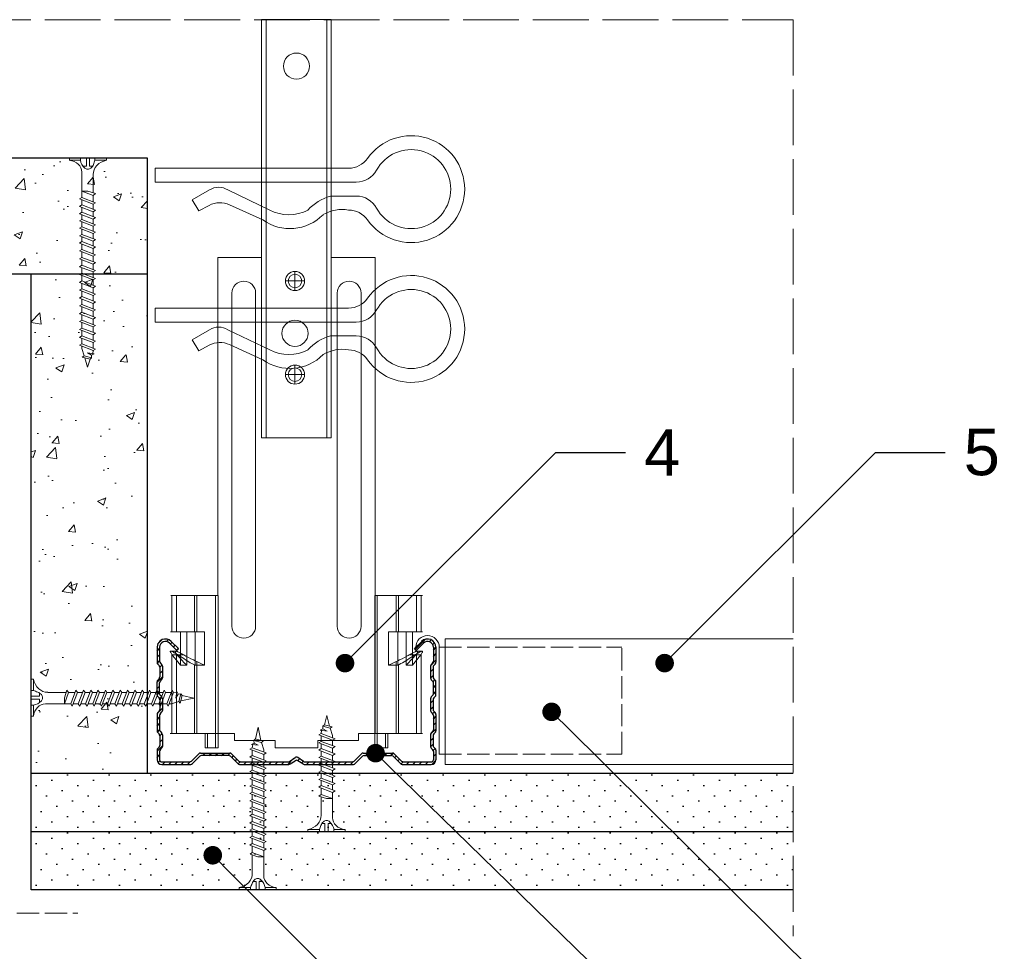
# Model space of a CAD drawing. Header units: millimetres. Extents: x 2122 to 2735, y 918 to 1242.
# Tile 4 of 4: x 2523 to 2735, y 1041 to 1242. Entities that reach past the tile are written whole.
import ezdxf
from ezdxf import colors
from ezdxf.entities.mleader import LeaderData, LeaderLine
from ezdxf.math import Vec2, Vec3

# ---------------------------------------------------------------- set-up
doc = ezdxf.new("R2010")
doc.units = ezdxf.units.MM
doc.linetypes.add('ACAD_ISO02W100', pattern=[15, 12, -3])
for name, color, linetype, lineweight in [('_RIGIPS AKCESORIA', 7, 'Continuous', 18), ('_RIGIPS G-K', 7, 'Continuous', 25), ('_RIGIPS PROFIL', 7, 'Continuous', 18), ('PRZERYWANA', 7, 'ACAD_ISO02W100', 9)]:
    doc.layers.add(name, color=color, linetype=linetype, lineweight=lineweight)
doc.styles.get("Standard").update_dxf_attribs({"font": 'arial.ttf'})
pattern_1 = [(50, (0, 0), (18.21847, -1.59391), [1.905, -20.955]), (355, (0, 0), (-3.52428, 19.10566), [1.524, -16.764]), (100.451, (1.518, -0.133), (14.69425, 17.51167), [1.619, -17.809]), (46.1842, (0, 5.08), (27.1079, -4.20423), [2.8575, -31.4325]), (96.6356, (2.26, 4.73), (23.74042, 24.74256), [2.4285, -26.7135]), (351.184, (0, 5.08), (23.74046, 24.7425), [2.286, -25.146]), (21, (2.54, 3.81), (15.16149, -10.22655), [1.905, -20.955]), (326, (2.54, 3.81), (6.1802, 18.4188), [1.524, -16.764]), (71.4514, (3.803, 2.958), (21.34165, 8.19229), [1.619, -17.809]), (37.5, (0, 0), (0.30886, 8.455504), [0, -16.5608, 0, -17.018, 0, -16.8275]), (7.5, (0, 0), (6.681966, 10.018057), [0, -9.7028, 0, -16.1798, 0, -6.4135]), (327.5, (-5.664, 0), (13.55906, -0.572874), [0, -6.35, 0, -19.812, 0, -26.289]), (317.5, (-8.204, 0), (14.81292, 2.54265), [0, -8.255, 0, -13.1572, 0, -18.669])]

# ---------------------------------------------------------------- blocks, each defined once
blk = doc.blocks.new('CD 60 ULTRASTIL')
h = blk.add_hatch()
h.set_pattern_fill('ANSI31', color=256, scale=0.3, style=0)
h.paths.add_polyline_path([(542.88, 684.5, -0.302776), (543.49, 684.5), (544.54, 683.79, 0.148069), (544.85, 683.7), (555.42, 683.7, 0.198912), (555.81, 683.86), (557.38, 685.44, -0.198912), (557.77, 685.6), (563.59, 685.6, -0.198912), (563.98, 685.44), (565.55, 683.86, 0.198912), (565.94, 683.7), (572.18, 683.7, 0.414214), (573.18, 684.7), (573.18, 686.74, 0.198912), (573.02, 687.12), (572.74, 687.4, -0.198912), (572.58, 687.79), (572.58, 689.87, -0.198912), (572.74, 690.26), (573.02, 690.54, 0.198912), (573.18, 690.93), (573.18, 694.47, 0.198912), (573.02, 694.86), (572.74, 695.14, -0.198912), (572.58, 695.53), (572.58, 697.61, -0.198912), (572.74, 698), (573.02, 698.28, 0.198912), (573.18, 698.67), (573.18, 701.47, 0.198912), (573.02, 701.86), (572.74, 702.14, -0.198912), (572.58, 702.53), (572.58, 704.61, -0.198912), (572.74, 705), (573.02, 705.28, 0.198912), (573.18, 705.67), (573.18, 708.9, 0.666128), (570.12, 710.18), (568.55, 708.63), (568.93, 708.24), (570.5, 709.79, -0.666128), (572.63, 708.9), (572.63, 705.9, -0.198912), (572.47, 705.51), (572.19, 705.23, 0.198912), (572.03, 704.84), (572.03, 702.3, 0.198912), (572.19, 701.91), (572.47, 701.63, -0.198912), (572.63, 701.25), (572.63, 698.9, -0.198912), (572.47, 698.51), (572.19, 698.23, 0.198912), (572.03, 697.84), (572.03, 695.3, 0.198912), (572.19, 694.91), (572.47, 694.63, -0.198912), (572.63, 694.25), (572.63, 691.16, -0.198912), (572.47, 690.77), (572.19, 690.49, 0.198912), (572.03, 690.1), (572.03, 687.56, 0.198912), (572.19, 687.17), (572.47, 686.9, -0.198912), (572.63, 686.51), (572.63, 684.7, -0.414214), (572.18, 684.25), (566.17, 684.25, -0.198912), (565.78, 684.41), (564.2, 685.99, 0.198912), (563.82, 686.15), (557.55, 686.15, 0.198912), (557.16, 685.99), (555.58, 684.41, -0.198912), (555.19, 684.25), (545.01, 684.25, -0.148069), (544.71, 684.34), (543.49, 685.16, 0.302776), (542.88, 685.16), (541.65, 684.34, -0.148069), (541.35, 684.25), (531.17, 684.25, -0.198912), (530.78, 684.41), (529.2, 685.99, 0.198912), (528.82, 686.15), (522.55, 686.15, 0.198912), (522.16, 685.99), (520.58, 684.41, -0.198912), (520.19, 684.25), (514.18, 684.25, -0.414214), (513.73, 684.7), (513.73, 686.51, -0.198912), (513.89, 686.9), (514.17, 687.17, 0.198912), (514.33, 687.56), (514.33, 690.1, 0.198912), (514.17, 690.49), (513.89, 690.77, -0.198912), (513.73, 691.16), (513.73, 694.25, -0.198912), (513.89, 694.63), (514.17, 694.91, 0.198912), (514.33, 695.3), (514.33, 697.84, 0.198912), (514.17, 698.23), (513.89, 698.51, -0.198912), (513.73, 698.9), (513.73, 701.25, -0.198912), (513.89, 701.63), (514.17, 701.91, 0.198912), (514.33, 702.3), (514.33, 704.84, 0.198912), (514.17, 705.23), (513.89, 705.51, -0.198912), (513.73, 705.9), (513.73, 708.9, -0.666128), (515.86, 709.79), (517.43, 708.24), (517.81, 708.63), (516.25, 710.18, 0.666128), (513.18, 708.9), (513.18, 705.67, 0.198912), (513.34, 705.28), (513.62, 705, -0.198912), (513.78, 704.61), (513.78, 702.53, -0.198912), (513.62, 702.14), (513.34, 701.86, 0.198912), (513.18, 701.47), (513.18, 698.67, 0.198912), (513.34, 698.28), (513.62, 698, -0.198912), (513.78, 697.61), (513.78, 695.53, -0.198912), (513.62, 695.14), (513.34, 694.86, 0.198912), (513.18, 694.47), (513.18, 690.93, 0.198912), (513.34, 690.54), (513.62, 690.26, -0.198912), (513.78, 689.87), (513.78, 687.79, -0.198912), (513.62, 687.4), (513.34, 687.12, 0.198912), (513.18, 686.74), (513.18, 684.7, 0.414214), (514.18, 683.7), (520.42, 683.7, 0.198912), (520.81, 683.86), (522.38, 685.44, -0.198912), (522.77, 685.6), (528.59, 685.6, -0.198912), (528.98, 685.44), (530.55, 683.86, 0.198912), (530.94, 683.7), (541.51, 683.7, 0.148069), (541.82, 683.79)])
for p, q in [((515.86, 709.79), (517.43, 708.24)), ((516.25, 710.18), (517.81, 708.63)), ((570.12, 710.18), (568.55, 708.63)), ((570.5, 709.79), (568.93, 708.24)), ((513.18, 708.9), (513.18, 705.67)), ((513.73, 708.9), (513.73, 705.9)), ((517.43, 708.24), (517.81, 708.63)), ((568.93, 708.24), (568.55, 708.63)), ((572.63, 708.9), (572.63, 705.9)), ((573.18, 708.9), (573.18, 705.67)), ((513.89, 705.51), (514.17, 705.23)), ((572.47, 705.51), (572.19, 705.23)), ((513.34, 705.28), (513.62, 705)), ((513.78, 704.61), (513.78, 702.53)), ((514.33, 704.84), (514.33, 702.3)), ((572.03, 704.84), (572.03, 702.3)), ((572.58, 704.61), (572.58, 702.53)), ((573.02, 705.28), (572.74, 705)), ((513.18, 698.67), (513.18, 701.47)), ((513.34, 701.86), (513.62, 702.14)), ((513.73, 698.9), (513.73, 701.25)), ((513.89, 701.63), (514.17, 701.91)), ((572.47, 701.63), (572.19, 701.91)), ((572.63, 698.9), (572.63, 701.25)), ((573.02, 701.86), (572.74, 702.14)), ((573.18, 698.67), (573.18, 701.47)), ((513.34, 698.28), (513.62, 698)), ((513.78, 697.61), (513.78, 695.53)), ((513.89, 698.51), (514.17, 698.23)), ((514.33, 697.84), (514.33, 695.3)), ((572.03, 697.84), (572.03, 695.3)), ((572.47, 698.51), (572.19, 698.23)), ((572.58, 697.61), (572.58, 695.53)), ((573.02, 698.28), (572.74, 698)), ((513.34, 694.86), (513.62, 695.14)), ((513.89, 694.63), (514.17, 694.91)), ((572.47, 694.63), (572.19, 694.91)), ((573.02, 694.86), (572.74, 695.14)), ((513.18, 694.47), (513.18, 690.93)), ((513.73, 694.25), (513.73, 691.16)), ((572.63, 694.25), (572.63, 691.16)), ((573.18, 694.47), (573.18, 690.93)), ((513.89, 690.77), (514.17, 690.49)), ((572.47, 690.77), (572.19, 690.49)), ((513.34, 690.54), (513.62, 690.26)), ((513.78, 689.87), (513.78, 687.79)), ((514.33, 690.1), (514.33, 687.56)), ((572.03, 690.1), (572.03, 687.56)), ((572.58, 689.87), (572.58, 687.79)), ((573.02, 690.54), (572.74, 690.26)), ((513.18, 686.74), (513.18, 684.7)), ((513.34, 687.12), (513.62, 687.4)), ((513.73, 686.51), (513.73, 684.7)), ((513.89, 686.9), (514.17, 687.17)), ((572.47, 686.9), (572.19, 687.17)), ((572.63, 686.51), (572.63, 684.7)), ((573.02, 687.12), (572.74, 687.4)), ((573.18, 686.74), (573.18, 684.7)), ((520.58, 684.41), (522.16, 685.99)), ((520.81, 683.86), (522.38, 685.44)), ((522.55, 686.15), (528.82, 686.15)), ((528.59, 685.6), (522.77, 685.6)), ((530.55, 683.86), (528.98, 685.44)), ((530.78, 684.41), (529.2, 685.99)), ((541.65, 684.34), (542.88, 685.16)), ((541.82, 683.79), (542.88, 684.5)), ((544.71, 684.34), (543.49, 685.16)), ((544.54, 683.79), (543.49, 684.5)), ((555.58, 684.41), (557.16, 685.99)), ((555.81, 683.86), (557.38, 685.44)), ((557.55, 686.15), (563.82, 686.15)), ((557.77, 685.6), (563.59, 685.6)), ((565.55, 683.86), (563.98, 685.44)), ((565.78, 684.41), (564.2, 685.99)), ((514.18, 684.25), (520.19, 684.25)), ((514.18, 683.7), (520.42, 683.7)), ((530.94, 683.7), (541.51, 683.7)), ((531.17, 684.25), (541.35, 684.25)), ((544.85, 683.7), (555.42, 683.7)), ((545.01, 684.25), (555.19, 684.25)), ((565.94, 683.7), (572.18, 683.7)), ((566.17, 684.25), (572.18, 684.25))]:
    blk.add_line(p, q)
for centre, radius, start, end in [((514.98, 708.9), 1.8, 45.3251, 180), ((514.98, 708.9), 1.25, 45.3251, 180), ((571.38, 708.9), 1.8, 360, 134.6749), ((571.38, 708.9), 1.25, 360, 134.6749), ((513.73, 705.67), 0.55, 180, 225), ((514.28, 705.9), 0.55, 180, 225), ((572.08, 705.9), 0.55, 315, 0), ((572.63, 705.67), 0.55, 315, 0), ((513.23, 704.61), 0.55, 0, 45), ((513.78, 704.84), 0.55, 0, 45), ((572.58, 704.84), 0.55, 135, 180), ((573.13, 704.61), 0.55, 135, 180), ((513.73, 701.47), 0.55, 135, 180), ((513.23, 702.53), 0.55, 315, 0), ((514.28, 701.25), 0.55, 135, 180), ((513.78, 702.3), 0.55, 315, 0), ((572.58, 702.3), 0.55, 180, 225), ((572.08, 701.25), 0.55, 0, 45), ((573.13, 702.53), 0.55, 180, 225), ((572.63, 701.47), 0.55, 0, 45), ((513.73, 698.67), 0.55, 180, 225), ((513.23, 697.61), 0.55, 360, 45), ((514.28, 698.9), 0.55, 180, 225), ((513.78, 697.84), 0.55, 0, 45), ((572.58, 697.84), 0.55, 135, 180), ((572.08, 698.9), 0.55, 315, 0), ((573.13, 697.61), 0.55, 135, 180), ((572.63, 698.67), 0.55, 315, 0), ((513.73, 694.47), 0.55, 135, 180), ((513.23, 695.53), 0.55, 315, 0), ((513.78, 695.3), 0.55, 315, 0), ((572.58, 695.3), 0.55, 180, 225), ((573.13, 695.53), 0.55, 180, 225), ((572.63, 694.47), 0.55, 0, 45), ((514.28, 694.25), 0.55, 135, 180), ((572.08, 694.25), 0.55, 0, 45), ((513.73, 690.93), 0.55, 180, 225), ((514.28, 691.16), 0.55, 180, 225), ((572.08, 691.16), 0.55, 315, 0), ((572.63, 690.93), 0.55, 315, 0), ((513.23, 689.87), 0.55, 0, 45), ((513.78, 690.1), 0.55, 360, 45), ((572.58, 690.1), 0.55, 135, 180), ((573.13, 689.87), 0.55, 135, 180), ((513.73, 686.74), 0.55, 135, 180), ((513.23, 687.79), 0.55, 315, 0), ((514.28, 686.51), 0.55, 135, 180), ((513.78, 687.56), 0.55, 315, 360), ((572.58, 687.56), 0.55, 180, 225), ((572.08, 686.51), 0.55, 360, 45), ((573.13, 687.79), 0.55, 180, 225), ((572.63, 686.74), 0.55, 360, 45), ((514.18, 684.7), 1, 180, 270), ((514.18, 684.7), 0.45, 180, 270), ((520.19, 684.8), 0.55, 270, 315), ((522.55, 685.6), 0.55, 90, 135), ((522.77, 685.05), 0.55, 90, 135), ((528.59, 685.05), 0.55, 45, 90), ((528.82, 685.6), 0.55, 45, 90), ((531.17, 684.8), 0.55, 225, 270), ((541.35, 684.8), 0.55, 270, 303.6901), ((543.18, 684.7), 0.55, 56.3099, 123.6901), ((543.18, 684.04), 0.55, 56.3099, 123.6901), ((545.01, 684.8), 0.55, 236.3099, 270), ((555.19, 684.8), 0.55, 270, 315), ((557.55, 685.6), 0.55, 90, 135), ((557.77, 685.05), 0.55, 90, 135), ((563.59, 685.05), 0.55, 45, 90), ((563.82, 685.6), 0.55, 45, 90), ((566.17, 684.8), 0.55, 225, 270), ((572.18, 684.7), 1, 270, 0), ((572.18, 684.7), 1, 270, 360), ((572.18, 684.7), 0.45, 270, 360), ((520.42, 684.25), 0.55, 270, 315), ((530.94, 684.25), 0.55, 225, 270), ((541.51, 684.25), 0.55, 270, 303.6901), ((544.85, 684.25), 0.55, 236.3099, 270), ((555.42, 684.25), 0.55, 270, 315), ((565.94, 684.25), 0.55, 225, 270)]:
    blk.add_arc(centre, radius, start, end)
blk = doc.blocks.new('wieszak noniuszowy widok')
for p, q in [((367.75, 93.63), (382.75, 93.63)), ((367.75, 3.63), (367.75, 93.63)), ((368.75, 3.63), (368.75, 93.63)), ((381.75, 3.63), (381.75, 93.63)), ((382.75, 3.63), (382.75, 93.63)), ((367.75, 42.47), (358.34, 42.47)), ((358.34, -30.29), (358.34, 42.47)), ((392.15, 42.47), (382.75, 42.47)), ((392.15, 42.47), (392.15, -30.29)), ((392.15, 42.47), (392.15, -30.29)), ((374.93, 39.42), (374.93, 35.32)), ((372.87, 37.38), (376.99, 37.38)), ((361.34, -36.95), (361.34, 34.79)), ((361.34, 34.79), (361.34, -36.95)), ((366.47, 34.79), (366.47, -36.95)), ((366.47, -36.95), (366.47, 34.79)), ((384.02, -36.95), (384.02, 34.79)), ((384.02, 34.79), (384.02, -36.95)), ((389.14, 34.79), (389.14, -36.95)), ((389.14, 34.79), (389.14, -36.95)), ((374.93, 19.27), (374.93, 15.17)), ((372.87, 17.23), (376.99, 17.23)), ((367.75, 3.63), (382.75, 3.63)), ((348.22, -30.29), (358.37, -30.29)), ((348.44, -30.29), (348.44, -38.17)), ((349.43, -30.29), (349.43, -38.17)), ((353.28, -30.29), (353.28, -38.17)), ((353.8, -30.29), (353.8, -38.17)), ((357.85, -30.29), (357.85, -63.08)), ((358.37, -30.29), (358.37, -63.08)), ((392.13, -30.29), (392.13, -63.08)), ((392.15, -30.29), (392.15, -60.01)), ((392.15, -30.29), (392.15, -60.01)), ((402.37, -30.29), (392.16, -30.29)), ((392.64, -30.29), (392.64, -63.08)), ((396.7, -30.29), (396.7, -38.17)), ((397.21, -30.29), (397.21, -38.17)), ((401.07, -30.29), (401.07, -38.17)), ((402.06, -30.29), (402.06, -38.17)), ((348.13, -38.17), (355.47, -38.17)), ((350.32, -38.17), (350.32, -45.34)), ((351.68, -45.34), (351.68, -38.17)), ((353.44, -45.34), (353.44, -38.17)), ((355.47, -38.17), (355.47, -45.34)), ((395.03, -45.34), (395.03, -38.17)), ((395.03, -38.17), (402.39, -38.17)), ((397.05, -38.17), (397.05, -45.34)), ((398.82, -38.17), (398.82, -45.34)), ((400.18, -45.34), (400.18, -38.17)), ((348.11, -42.32), (348.14, -42.29)), ((348.11, -42.37), (348.11, -42.32)), ((348.12, -42.43), (348.11, -42.37)), ((348.14, -42.29), (348.17, -42.28)), ((348.17, -42.28), (348.23, -42.28)), ((349.22, -42.28), (348.19, -42.28)), ((348.23, -42.28), (348.31, -42.3)), ((348.31, -42.3), (348.41, -42.34)), ((348.41, -42.34), (348.53, -42.39)), ((349.15, -42.29), (349.13, -42.32)), ((349.13, -42.32), (349.13, -42.36)), ((349.13, -42.36), (349.14, -42.41)), ((349.18, -42.28), (349.15, -42.29)), ((349.22, -42.28), (349.18, -42.28)), ((349.28, -42.28), (349.22, -42.28)), ((349.34, -42.29), (349.28, -42.28)), ((349.43, -42.32), (349.34, -42.29)), ((349.52, -42.35), (349.43, -42.32)), ((349.62, -42.4), (349.52, -42.35)), ((400.98, -42.35), (400.88, -42.4)), ((401.07, -42.32), (400.98, -42.35)), ((401.15, -42.29), (401.07, -42.32)), ((401.22, -42.28), (401.15, -42.29)), ((401.27, -42.28), (401.22, -42.28)), ((401.32, -42.28), (401.27, -42.28)), ((401.27, -42.28), (402.31, -42.28)), ((401.35, -42.29), (401.32, -42.28)), ((401.36, -42.32), (401.35, -42.29)), ((401.37, -42.36), (401.36, -42.32)), ((401.36, -42.41), (401.37, -42.36)), ((401.97, -42.39), (402.09, -42.34)), ((402.09, -42.34), (402.18, -42.3)), ((402.18, -42.3), (402.26, -42.28)), ((402.26, -42.28), (402.33, -42.28)), ((402.33, -42.28), (402.36, -42.29)), ((402.36, -42.29), (402.39, -42.32)), ((402.39, -42.37), (402.38, -42.43)), ((402.39, -42.32), (402.39, -42.37)), ((348.15, -42.51), (348.12, -42.43)), ((348.19, -42.61), (348.15, -42.51)), ((348.26, -42.72), (348.19, -42.61)), ((348.34, -42.84), (348.26, -42.72)), ((348.45, -43), (348.34, -42.84)), ((348.44, -42.99), (348.44, -60.01)), ((348.58, -43.18), (348.45, -43)), ((349.57, -43.07), (348.5, -43.07)), ((348.53, -42.39), (348.66, -42.46)), ((348.72, -43.37), (348.58, -43.18)), ((348.66, -42.46), (348.81, -42.54)), ((348.89, -43.59), (348.72, -43.37)), ((348.81, -42.54), (348.96, -42.63)), ((349.08, -43.83), (348.89, -43.59)), ((348.96, -42.63), (349.14, -42.73)), ((349.28, -44.08), (349.08, -43.83)), ((349.14, -42.41), (349.16, -42.47)), ((349.14, -42.73), (349.38, -42.88)), ((349.16, -42.47), (349.19, -42.54)), ((349.19, -42.54), (349.24, -42.62)), ((349.24, -42.62), (349.3, -42.71)), ((349.49, -44.34), (349.28, -44.08)), ((349.3, -42.71), (349.44, -42.91)), ((349.38, -42.88), (349.66, -43.05)), ((349.43, -42.9), (349.43, -60.01)), ((349.44, -42.91), (349.55, -43.05)), ((349.72, -44.62), (349.49, -44.34)), ((349.55, -43.05), (349.68, -43.2)), ((349.74, -42.46), (349.62, -42.4)), ((349.66, -43.05), (349.96, -43.25)), ((350.92, -43.07), (349.68, -43.07)), ((349.68, -43.2), (349.82, -43.37)), ((349.88, -42.52), (349.74, -42.46)), ((349.82, -43.37), (349.98, -43.56)), ((350.03, -42.6), (349.88, -42.52)), ((349.96, -43.25), (350.28, -43.46)), ((349.98, -43.56), (350.15, -43.76)), ((350.2, -42.69), (350.03, -42.6)), ((350.15, -43.76), (350.34, -43.96)), ((350.38, -42.79), (350.2, -42.69)), ((350.28, -43.46), (350.63, -43.68)), ((350.34, -43.96), (350.54, -44.17)), ((350.58, -42.89), (350.38, -42.79)), ((350.54, -44.17), (350.75, -44.4)), ((350.78, -43), (350.58, -42.89)), ((350.63, -43.68), (350.99, -43.91)), ((350.75, -44.4), (350.97, -44.63)), ((351, -43.12), (350.78, -43)), ((350.99, -43.91), (351.36, -44.14)), ((351.23, -43.25), (351, -43.12)), ((351.48, -43.37), (351.23, -43.25)), ((351.36, -44.14), (351.74, -44.37)), ((351.99, -43.64), (351.48, -43.37)), ((351.74, -44.37), (352.07, -44.57)), ((352.52, -43.92), (351.99, -43.64)), ((353.08, -44.19), (352.52, -43.92)), ((353.43, -44.35), (353.08, -44.19)), ((353.8, -44.52), (353.43, -44.35)), ((397.07, -44.35), (396.7, -44.52)), ((397.42, -44.19), (397.07, -44.35)), ((397.98, -43.92), (397.42, -44.19)), ((398.51, -43.64), (397.98, -43.92)), ((398.43, -44.57), (398.76, -44.37)), ((399.02, -43.37), (398.51, -43.64)), ((398.76, -44.37), (399.13, -44.14)), ((399.26, -43.25), (399.02, -43.37)), ((399.13, -44.14), (399.51, -43.91)), ((399.49, -43.12), (399.26, -43.25)), ((399.71, -43), (399.49, -43.12)), ((399.51, -43.91), (399.87, -43.68)), ((399.53, -44.63), (399.74, -44.4)), ((399.58, -43.07), (400.82, -43.07)), ((399.92, -42.89), (399.71, -43)), ((399.74, -44.4), (399.96, -44.17)), ((399.87, -43.68), (400.21, -43.46)), ((400.12, -42.79), (399.92, -42.89)), ((399.96, -44.17), (400.16, -43.96)), ((400.3, -42.69), (400.12, -42.79)), ((400.16, -43.96), (400.35, -43.76)), ((400.21, -43.46), (400.54, -43.25)), ((400.46, -42.6), (400.3, -42.69)), ((400.35, -43.76), (400.52, -43.56)), ((400.62, -42.52), (400.46, -42.6)), ((400.52, -43.56), (400.68, -43.37)), ((400.54, -43.25), (400.84, -43.05)), ((400.76, -42.46), (400.62, -42.52)), ((400.68, -43.37), (400.82, -43.2)), ((400.88, -42.4), (400.76, -42.46)), ((401.01, -44.34), (400.78, -44.62)), ((400.82, -43.2), (400.95, -43.05)), ((400.84, -43.05), (401.12, -42.88)), ((400.93, -43.07), (402, -43.07)), ((400.95, -43.05), (401.06, -42.91)), ((401.22, -44.08), (401.01, -44.34)), ((401.06, -42.91), (401.2, -42.71)), ((401.07, -42.9), (401.07, -60.01)), ((401.12, -42.88), (401.36, -42.73)), ((401.2, -42.71), (401.26, -42.62)), ((401.42, -43.83), (401.22, -44.08)), ((401.26, -42.62), (401.3, -42.54)), ((401.3, -42.54), (401.34, -42.47)), ((401.34, -42.47), (401.36, -42.41)), ((401.36, -42.73), (401.54, -42.63)), ((401.61, -43.59), (401.42, -43.83)), ((401.54, -42.63), (401.69, -42.54)), ((401.77, -43.37), (401.61, -43.59)), ((401.69, -42.54), (401.84, -42.46)), ((401.92, -43.18), (401.77, -43.37)), ((401.84, -42.46), (401.97, -42.39)), ((402.05, -43), (401.92, -43.18)), ((402.16, -42.84), (402.05, -43)), ((402.06, -42.99), (402.06, -60.01)), ((402.24, -42.72), (402.16, -42.84)), ((402.3, -42.61), (402.24, -42.72)), ((402.35, -42.51), (402.3, -42.61)), ((402.38, -42.43), (402.35, -42.51)), ((350.01, -44.98), (349.72, -44.62)), ((350.32, -45.34), (350.01, -44.98)), ((351.68, -45.34), (350.32, -45.34)), ((350.97, -44.63), (351.19, -44.86)), ((351.19, -44.86), (351.43, -45.11)), ((351.43, -45.11), (351.68, -45.34)), ((352.07, -44.57), (352.41, -44.78)), ((352.41, -44.78), (352.77, -44.98)), ((352.77, -44.98), (353.14, -45.18)), ((353.14, -45.18), (353.28, -45.26)), ((353.28, -45.26), (353.36, -45.3)), ((353.28, -45.26), (353.28, -60.01)), ((353.36, -45.3), (353.44, -45.34)), ((355.47, -45.34), (353.44, -45.34)), ((354.66, -44.92), (353.8, -44.52)), ((353.8, -44.52), (353.8, -60.01)), ((355.47, -45.34), (354.66, -44.92)), ((395.84, -44.92), (395.03, -45.34)), ((395.03, -45.34), (397.05, -45.34)), ((396.7, -44.52), (395.84, -44.92)), ((396.7, -44.52), (396.7, -60.01)), ((397.05, -45.34), (397.13, -45.3)), ((397.13, -45.3), (397.21, -45.26)), ((397.21, -45.26), (397.36, -45.18)), ((397.21, -45.26), (397.21, -60.01)), ((397.36, -45.18), (397.73, -44.98)), ((397.73, -44.98), (398.09, -44.78)), ((398.09, -44.78), (398.43, -44.57)), ((398.82, -45.34), (399.07, -45.11)), ((398.82, -45.34), (400.18, -45.34)), ((399.07, -45.11), (399.3, -44.86)), ((399.3, -44.86), (399.53, -44.63)), ((400.49, -44.98), (400.18, -45.34)), ((400.78, -44.62), (400.49, -44.98)), ((348.11, -60.01), (361.93, -60.01)), ((355.57, -63.08), (355.57, -60.01)), ((356.08, -60.01), (356.08, -63.08)), ((361.93, -60.01), (361.93, -61.55)), ((361.93, -60.01), (361.93, -61.55)), ((388.57, -60.01), (388.57, -61.55)), ((402.39, -60.01), (388.57, -60.01)), ((388.57, -60.01), (388.57, -61.55)), ((394.42, -63.08), (394.42, -60.01)), ((394.93, -60.01), (394.93, -63.08)), ((357.85, -63.08), (355.57, -63.08)), ((356.08, -63.08), (355.57, -63.08)), ((356.08, -63.08), (358.37, -63.08)), ((358.37, -63.08), (357.85, -63.08)), ((370.64, -61.55), (361.93, -61.55)), ((370.64, -61.55), (370.64, -63.08)), ((370.64, -61.55), (370.64, -63.08)), ((379.86, -63.08), (370.64, -63.08)), ((370.64, -63.08), (379.86, -63.08)), ((388.57, -61.55), (379.86, -61.55)), ((379.86, -61.55), (379.86, -63.08)), ((379.86, -61.55), (379.86, -63.08)), ((392.13, -63.08), (394.42, -63.08)), ((392.64, -63.08), (392.13, -63.08)), ((394.93, -63.08), (392.64, -63.08)), ((394.93, -63.08), (394.42, -63.08))]:
    blk.add_line(p, q)
for centre, radius in [((375.25, 83.63), 2.81), ((374.93, 37.38), 2.06), ((374.93, 37.38), 1.46), ((374.93, 26.11), 2.81), ((374.93, 17.23), 2.06), ((374.93, 17.23), 1.46)]:
    blk.add_circle(centre, radius)
for centre, start, end in [((363.91, 34.79), 0, 180), ((386.58, 34.79), 0, 180), ((363.91, -36.95), 180, 0), ((386.58, -36.95), 180, 0)]:
    blk.add_arc(centre, 2.56, start, end)
blk = doc.blocks.new('klamra')
at = {"layer": '_RIGIPS AKCESORIA'}
for p, q in [((6831.19, 2764.92), (6831.19, 2808.19)), ((6834.19, 2802.92), (6834.19, 2808.19)), ((6828.19, 2764.92), (6828.19, 2806.53)), ((6832.87, 2780.55), (6837.19, 2789.57)), ((6839.31, 2788.09), (6836.06, 2780.95)), ((6832.86, 2776.63), (6835, 2772.92)), ((6836.19, 2776.54), (6837.38, 2774.29)), ((6835, 2772.92), (6837.38, 2774.29)), ((6831.19, 2764.92), (6828.19, 2764.92))]:
    blk.add_line(p, q, dxfattribs=at)
for centre, radius, start, end in [((6832.69, 2820.02), 11.5, 305.1527, 234.8473), ((6832.69, 2820.02), 8.5, 298.7822, 241.2178), ((6826.19, 2808.19), 5, 0, 61.2178), ((6839.19, 2808.19), 5, 118.7822, 180), ((6823.19, 2806.53), 5, 0, 54.8473), ((6842.19, 2806.53), 5, 125.1527, 180), ((6845.23, 2805.18), 8.16, 170.4436, 210.2847), ((6843.93, 2805.32), 10.09, 195.2653, 228.1308), ((6831.19, 2793.92), 10, 324.3132, 45.573), ((6829.23, 2793.69), 8.97, 332.6387, 27.3613), ((6835.87, 2778.58), 3.59, 146.8414, 212.9715), ((6840.61, 2778.88), 5, 155.5109, 207.8622)]:
    blk.add_arc(centre, radius, start, end, dxfattribs=at)
blk = doc.blocks.new('TN 25')
at = {"layer": '_RIGIPS AKCESORIA'}
for p, q in [((0, -0.84), (0, 7.16)), ((0, 7.16), (0.46, 7.16)), ((0.46, 7.16), (0.46, 4.78)), ((0.46, 4.78), (0, 4.78)), ((3.02, 4.46), (8.47, 4.46)), ((7.12, 4.46), (7.12, 3.18)), ((8.03, 2.01), (7.12, 4.46)), ((8.47, 4.46), (8.79, 5)), ((9.61, 1.51), (8.47, 4.46)), ((8.79, 5), (9.93, 2.01)), ((9, 4.46), (10.1, 4.46)), ((10.1, 4.46), (10.41, 5)), ((11.23, 1.51), (10.1, 4.46)), ((10.41, 5), (11.56, 2.01)), ((10.62, 4.46), (11.67, 4.46)), ((11.67, 4.46), (11.99, 5)), ((12.81, 1.51), (11.67, 4.46)), ((11.99, 5), (13.14, 2.01)), ((12.2, 4.46), (13.21, 4.46)), ((13.21, 4.46), (13.52, 5)), ((14.34, 1.51), (13.21, 4.46)), ((13.52, 5), (14.67, 2.01)), ((13.73, 4.46), (14.8, 4.46)), ((14.8, 4.46), (15.12, 5)), ((15.94, 1.51), (14.8, 4.46)), ((15.12, 5), (16.26, 2.01)), ((15.33, 4.46), (16.42, 4.46)), ((16.42, 4.46), (16.73, 5)), ((17.55, 1.51), (16.42, 4.46)), ((16.73, 5), (17.88, 2.01)), ((16.94, 4.46), (17.99, 4.46)), ((17.99, 4.46), (18.31, 5)), ((19.13, 1.51), (17.99, 4.46)), ((18.31, 5), (19.45, 2.01)), ((18.52, 4.46), (19.68, 4.46)), ((19.68, 4.46), (20, 5)), ((20.82, 1.51), (19.68, 4.46)), ((20, 5), (21.14, 2.01)), ((20.21, 4.46), (20.7, 4.46)), ((20.7, 4.46), (22.28, 3.98)), ((22.28, 3.98), (22.56, 4.37)), ((22.56, 4.37), (23.03, 2.71)), ((0, 3.5), (1.77, 3.5)), ((0, 2.83), (1.77, 2.83)), ((1.77, 3.5), (1.77, 4.2)), ((1.77, 2.83), (1.77, 2.18)), ((7.12, 3.18), (7.65, 1.53)), ((21.14, 2.01), (21.81, 2.12)), ((21.85, 1.83), (21.67, 3.28)), ((21.67, 3.28), (22.14, 2.4)), ((22.14, 2.4), (21.85, 1.83)), ((22.7, 2.36), (22.14, 2.4)), ((22.7, 2.36), (22.28, 3.98)), ((23.03, 2.71), (22.7, 2.36)), ((22.71, 3.85), (25, 3.24)), ((25, 3.24), (23.03, 2.71)), ((0.46, 1.64), (0, 1.64)), ((0.46, -0.84), (0.46, 1.64)), ((7.49, 2.01), (3.55, 2.01)), ((7.65, 1.53), (8.03, 2.01)), ((9.41, 2.01), (8.03, 2.01)), ((9.93, 2.01), (9.61, 1.51)), ((11.04, 2.01), (9.93, 2.01)), ((11.56, 2.01), (11.23, 1.51)), ((12.61, 2.01), (11.56, 2.01)), ((13.14, 2.01), (12.81, 1.51)), ((14.15, 2.01), (13.14, 2.01)), ((14.67, 2.01), (14.34, 1.51)), ((15.74, 2.01), (14.67, 2.01)), ((16.26, 2.01), (15.94, 1.51)), ((17.36, 2.01), (16.26, 2.01)), ((17.88, 2.01), (17.55, 1.51)), ((18.93, 2.01), (17.88, 2.01)), ((19.45, 2.01), (19.13, 1.51)), ((19.45, 2.01), (20.62, 2.01)), ((21.14, 2.01), (20.82, 1.51)), ((0, -0.84), (0.46, -0.84))]:
    blk.add_line(p, q, dxfattribs=at)
for centre, major_axis, ratio, start_param, end_param in [((3.09, 7.67), (0.17, 3.2), 0.826134, 1.773653, 3.180586), ((-0.04, 0.9), (0, 3.93), 0.848176, -0.720942, -0.151112), ((0.59, 4.62), (0, 2.81), 0.848176, 3.475072, 3.862535), ((1.66, 3.18), (0, 0.895), 0.848176, -1.552777, -0.720942), ((1.66, 3.18), (0, 0.895), 0.848176, 3.862535, 4.730408), ((3.37, -1.57), (0.28, 3.57), 0.832181, 0.035984, 1.430787), ((-2.73, 15.91), (0, 14.76), 0.848176, 3.399396, 3.475072)]:
    blk.add_ellipse(centre, major_axis=major_axis, ratio=ratio, start_param=start_param, end_param=end_param, dxfattribs=at)
blk = doc.blocks.new('TN 35')
at = {"layer": '_RIGIPS AKCESORIA'}
for p, q in [((0, -0.84), (0, 7.16)), ((0, 7.16), (0.46, 7.16)), ((0.46, 7.16), (0.46, 4.78)), ((0.46, 4.78), (0, 4.78)), ((3.02, 4.46), (8.47, 4.46)), ((7.12, 4.46), (7.12, 3.18)), ((8.03, 2.01), (7.12, 4.46)), ((8.47, 4.46), (8.79, 5)), ((9.61, 1.51), (8.47, 4.46)), ((8.79, 5), (9.93, 2.01)), ((9, 4.46), (10.1, 4.46)), ((10.1, 4.46), (10.41, 5)), ((11.23, 1.51), (10.1, 4.46)), ((10.41, 5), (11.56, 2.01)), ((10.62, 4.46), (11.67, 4.46)), ((11.67, 4.46), (11.99, 5)), ((12.81, 1.51), (11.67, 4.46)), ((11.99, 5), (13.14, 2.01)), ((12.2, 4.46), (13.21, 4.46)), ((13.21, 4.46), (13.52, 5)), ((14.34, 1.51), (13.21, 4.46)), ((13.52, 5), (14.67, 2.01)), ((13.73, 4.46), (14.8, 4.46)), ((14.8, 4.46), (15.12, 5)), ((15.94, 1.51), (14.8, 4.46)), ((15.12, 5), (16.26, 2.01)), ((15.33, 4.46), (16.42, 4.46)), ((16.42, 4.46), (16.73, 5)), ((17.55, 1.51), (16.42, 4.46)), ((16.73, 5), (17.88, 2.01)), ((16.94, 4.46), (17.99, 4.46)), ((17.99, 4.46), (18.31, 5)), ((19.13, 1.51), (17.99, 4.46)), ((18.31, 5), (19.45, 2.01)), ((18.52, 4.46), (19.57, 4.46)), ((19.57, 4.46), (19.88, 5)), ((20.7, 1.51), (19.57, 4.46)), ((19.88, 5), (21.03, 2.01)), ((20.09, 4.46), (21.14, 4.46)), ((21.14, 4.46), (21.46, 5)), ((22.28, 1.51), (21.14, 4.46)), ((21.46, 5), (22.6, 2.01)), ((21.67, 4.46), (22.72, 4.46)), ((22.72, 4.46), (23.03, 5)), ((23.85, 1.51), (22.72, 4.46)), ((23.03, 5), (24.18, 2.01)), ((23.24, 4.46), (24.29, 4.46)), ((24.29, 4.46), (24.61, 5)), ((25.43, 1.51), (24.29, 4.46)), ((24.61, 5), (25.75, 2.01)), ((24.81, 4.46), (25.87, 4.46)), ((25.87, 4.46), (26.18, 5)), ((27, 1.51), (25.87, 4.46)), ((26.18, 5), (27.33, 2.01)), ((26.39, 4.46), (27.44, 4.46)), ((27.44, 4.46), (27.76, 5)), ((28.58, 1.51), (27.44, 4.46)), ((27.76, 5), (28.9, 2.01)), ((27.96, 4.46), (29.13, 4.46)), ((29.13, 4.46), (29.45, 5)), ((30.27, 1.51), (29.13, 4.46)), ((29.45, 5), (30.59, 2.01)), ((29.65, 4.46), (30.15, 4.46)), ((30.15, 4.46), (31.73, 3.98)), ((31.73, 3.98), (32.01, 4.37)), ((32.01, 4.37), (32.48, 2.71)), ((0, 3.5), (1.77, 3.5)), ((0, 2.83), (1.77, 2.83)), ((1.77, 3.5), (1.77, 4.2)), ((1.77, 2.83), (1.77, 2.18)), ((7.12, 3.18), (7.65, 1.53)), ((30.59, 2.01), (31.26, 2.12)), ((31.3, 1.83), (31.12, 3.28)), ((31.12, 3.28), (31.59, 2.4)), ((31.59, 2.4), (31.3, 1.83)), ((32.15, 2.36), (31.59, 2.4)), ((32.15, 2.36), (31.73, 3.98)), ((32.48, 2.71), (32.15, 2.36)), ((32.16, 3.85), (35, 3.24)), ((35, 3.24), (32.48, 2.71)), ((0.46, 1.64), (0, 1.64)), ((0.46, -0.84), (0.46, 1.64)), ((7.49, 2.01), (3.55, 2.01)), ((7.65, 1.53), (8.03, 2.01)), ((9.41, 2.01), (8.03, 2.01)), ((9.93, 2.01), (9.61, 1.51)), ((11.04, 2.01), (9.93, 2.01)), ((11.56, 2.01), (11.23, 1.51)), ((12.61, 2.01), (11.56, 2.01)), ((13.14, 2.01), (12.81, 1.51)), ((14.15, 2.01), (13.14, 2.01)), ((14.67, 2.01), (14.34, 1.51)), ((15.74, 2.01), (14.67, 2.01)), ((16.26, 2.01), (15.94, 1.51)), ((17.36, 2.01), (16.26, 2.01)), ((17.88, 2.01), (17.55, 1.51)), ((18.93, 2.01), (17.84, 2.01)), ((19.45, 2.01), (19.13, 1.51)), ((20.51, 2.01), (19.41, 2.01)), ((21.03, 2.01), (20.7, 1.51)), ((22.08, 2.01), (20.99, 2.01)), ((22.6, 2.01), (22.28, 1.51)), ((23.66, 2.01), (22.56, 2.01)), ((24.18, 2.01), (23.85, 1.51)), ((25.23, 2.01), (24.14, 2.01)), ((25.75, 2.01), (25.43, 1.51)), ((26.81, 2.01), (25.71, 2.01)), ((27.33, 2.01), (27, 1.51)), ((28.38, 2.01), (27.33, 2.01)), ((28.9, 2.01), (28.58, 1.51)), ((28.9, 2.01), (30.07, 2.01)), ((30.59, 2.01), (30.27, 1.51)), ((0, -0.84), (0.46, -0.84))]:
    blk.add_line(p, q, dxfattribs=at)
for centre, major_axis, ratio, start_param, end_param in [((3.09, 7.67), (0.17, 3.2), 0.826134, 1.773653, 3.180586), ((-0.04, 0.9), (0, 3.93), 0.848176, -0.720942, -0.151112), ((0.59, 4.62), (0, 2.81), 0.848176, 3.475072, 3.862535), ((1.66, 3.18), (0, 0.895), 0.848176, -1.552777, -0.720942), ((1.66, 3.18), (0, 0.895), 0.848176, 3.862535, 4.730408), ((3.37, -1.57), (0.28, 3.57), 0.832181, 0.035984, 1.430787), ((-2.73, 15.91), (0, 14.76), 0.848176, 3.399396, 3.475072)]:
    blk.add_ellipse(centre, major_axis=major_axis, ratio=ratio, start_param=start_param, end_param=end_param, dxfattribs=at)
blk = doc.blocks.new('TN 45')
at = {"layer": '_RIGIPS AKCESORIA'}
for p, q in [((0, -0.84), (0, 7.16)), ((0, 7.16), (0.46, 7.16)), ((0.46, 7.16), (0.46, 4.78)), ((0.46, 4.78), (0, 4.78)), ((3.02, 4.46), (8.47, 4.46)), ((7.12, 4.46), (7.12, 3.18)), ((8.03, 2.01), (7.12, 4.46)), ((8.47, 4.46), (8.79, 5)), ((9.61, 1.51), (8.47, 4.46)), ((8.79, 5), (9.93, 2.01)), ((9, 4.46), (10.1, 4.46)), ((10.1, 4.46), (10.41, 5)), ((11.23, 1.51), (10.1, 4.46)), ((10.41, 5), (11.56, 2.01)), ((10.62, 4.46), (11.67, 4.46)), ((11.67, 4.46), (11.99, 5)), ((12.81, 1.51), (11.67, 4.46)), ((11.99, 5), (13.14, 2.01)), ((12.2, 4.46), (13.21, 4.46)), ((13.21, 4.46), (13.52, 5)), ((14.34, 1.51), (13.21, 4.46)), ((13.52, 5), (14.67, 2.01)), ((13.73, 4.46), (14.8, 4.46)), ((14.8, 4.46), (15.12, 5)), ((15.94, 1.51), (14.8, 4.46)), ((15.12, 5), (16.26, 2.01)), ((15.33, 4.46), (16.42, 4.46)), ((16.42, 4.46), (16.73, 5)), ((17.55, 1.51), (16.42, 4.46)), ((16.73, 5), (17.88, 2.01)), ((16.94, 4.46), (17.99, 4.46)), ((17.99, 4.46), (18.31, 5)), ((19.13, 1.51), (17.99, 4.46)), ((18.31, 5), (19.45, 2.01)), ((18.52, 4.46), (19.68, 4.46)), ((19.68, 4.46), (20, 5)), ((20.82, 1.51), (19.68, 4.46)), ((20, 5), (21.14, 2.01)), ((20.21, 4.46), (21.37, 4.46)), ((21.37, 4.46), (21.69, 5)), ((22.51, 1.51), (21.37, 4.46)), ((21.69, 5), (22.83, 2.01)), ((21.9, 4.46), (23.06, 4.46)), ((23.06, 4.46), (23.38, 5)), ((24.2, 1.51), (23.06, 4.46)), ((23.38, 5), (24.52, 2.01)), ((23.59, 4.46), (24.75, 4.46)), ((24.75, 4.46), (25.07, 5)), ((25.89, 1.51), (24.75, 4.46)), ((25.07, 5), (26.21, 2.01)), ((25.28, 4.46), (26.44, 4.46)), ((26.44, 4.46), (26.76, 5)), ((27.58, 1.51), (26.44, 4.46)), ((26.76, 5), (27.9, 2.01)), ((26.96, 4.46), (28.13, 4.46)), ((28.13, 4.46), (28.45, 5)), ((29.27, 1.51), (28.13, 4.46)), ((28.45, 5), (29.59, 2.01)), ((28.65, 4.46), (29.82, 4.46)), ((29.82, 4.46), (30.14, 5)), ((30.96, 1.51), (29.82, 4.46)), ((30.14, 5), (31.28, 2.01)), ((30.34, 4.46), (31.51, 4.46)), ((31.51, 4.46), (31.83, 5)), ((32.65, 1.51), (31.51, 4.46)), ((31.83, 5), (32.97, 2.01)), ((32.03, 4.46), (33.2, 4.46)), ((33.2, 4.46), (33.52, 5)), ((34.34, 1.51), (33.2, 4.46)), ((33.52, 5), (34.66, 2.01)), ((33.72, 4.46), (34.89, 4.46)), ((34.89, 4.46), (35.21, 5)), ((36.03, 1.51), (34.89, 4.46)), ((35.21, 5), (36.35, 2.01)), ((35.41, 4.46), (36.58, 4.46)), ((36.58, 4.46), (36.9, 5)), ((37.72, 1.51), (36.58, 4.46)), ((36.9, 5), (38.04, 2.01)), ((37.1, 4.46), (38.27, 4.46)), ((38.27, 4.46), (38.59, 5)), ((39.41, 1.51), (38.27, 4.46)), ((38.59, 5), (39.73, 2.01)), ((38.79, 4.46), (39.96, 4.46)), ((39.96, 4.46), (40.28, 5)), ((41.1, 1.51), (39.96, 4.46)), ((40.28, 5), (41.42, 2.01)), ((40.48, 4.46), (40.98, 4.46)), ((40.98, 4.46), (42.56, 3.98)), ((42.56, 3.98), (42.84, 4.37)), ((42.84, 4.37), (43.31, 2.71)), ((0, 3.5), (1.77, 3.5)), ((0, 2.83), (1.77, 2.83)), ((1.77, 3.5), (1.77, 4.2)), ((1.77, 2.83), (1.77, 2.18)), ((7.12, 3.18), (7.65, 1.53)), ((41.42, 2.01), (42.09, 2.12)), ((42.13, 1.83), (41.95, 3.28)), ((41.95, 3.28), (42.42, 2.4)), ((42.42, 2.4), (42.13, 1.83)), ((42.98, 2.36), (42.42, 2.4)), ((42.98, 2.36), (42.56, 3.98)), ((43.31, 2.71), (42.98, 2.36)), ((42.99, 3.85), (45, 3.24)), ((45, 3.24), (43.31, 2.71)), ((0.46, 1.64), (0, 1.64)), ((0.46, -0.84), (0.46, 1.64)), ((7.49, 2.01), (3.55, 2.01)), ((7.65, 1.53), (8.03, 2.01)), ((9.41, 2.01), (8.03, 2.01)), ((9.93, 2.01), (9.61, 1.51)), ((11.04, 2.01), (9.93, 2.01)), ((11.56, 2.01), (11.23, 1.51)), ((12.61, 2.01), (11.56, 2.01)), ((13.14, 2.01), (12.81, 1.51)), ((14.15, 2.01), (13.14, 2.01)), ((14.67, 2.01), (14.34, 1.51)), ((15.74, 2.01), (14.67, 2.01)), ((16.26, 2.01), (15.94, 1.51)), ((17.36, 2.01), (16.26, 2.01)), ((17.88, 2.01), (17.55, 1.51)), ((18.93, 2.01), (17.88, 2.01)), ((19.45, 2.01), (19.13, 1.51)), ((19.45, 2.01), (20.62, 2.01)), ((20.62, 2.01), (19.57, 2.01)), ((21.14, 2.01), (20.82, 1.51)), ((21.14, 2.01), (22.31, 2.01)), ((22.31, 2.01), (21.26, 2.01)), ((22.83, 2.01), (22.51, 1.51)), ((22.83, 2.01), (24, 2.01)), ((24, 2.01), (22.95, 2.01)), ((24.52, 2.01), (24.2, 1.51)), ((24.52, 2.01), (25.69, 2.01)), ((25.69, 2.01), (24.64, 2.01)), ((26.21, 2.01), (25.89, 1.51)), ((26.21, 2.01), (27.38, 2.01)), ((27.38, 2.01), (26.33, 2.01)), ((27.9, 2.01), (27.58, 1.51)), ((27.9, 2.01), (29.07, 2.01)), ((29.07, 2.01), (28.02, 2.01)), ((29.59, 2.01), (29.27, 1.51)), ((29.59, 2.01), (30.76, 2.01)), ((30.76, 2.01), (29.71, 2.01)), ((31.28, 2.01), (30.96, 1.51)), ((31.28, 2.01), (32.45, 2.01)), ((32.45, 2.01), (31.4, 2.01)), ((32.97, 2.01), (32.65, 1.51)), ((32.97, 2.01), (34.14, 2.01)), ((34.14, 2.01), (33.09, 2.01)), ((34.66, 2.01), (34.34, 1.51)), ((34.66, 2.01), (35.83, 2.01)), ((35.83, 2.01), (34.78, 2.01)), ((36.35, 2.01), (36.03, 1.51)), ((36.35, 2.01), (37.52, 2.01)), ((37.52, 2.01), (36.47, 2.01)), ((38.04, 2.01), (37.72, 1.51)), ((38.04, 2.01), (39.21, 2.01)), ((39.21, 2.01), (38.16, 2.01)), ((39.73, 2.01), (39.41, 1.51)), ((39.73, 2.01), (40.9, 2.01)), ((41.42, 2.01), (41.1, 1.51)), ((0, -0.84), (0.46, -0.84))]:
    blk.add_line(p, q, dxfattribs=at)
for centre, major_axis, ratio, start_param, end_param in [((3.09, 7.67), (0.17, 3.2), 0.826134, 1.773653, 3.180586), ((-0.04, 0.9), (0, 3.93), 0.848176, -0.720942, -0.151112), ((0.59, 4.62), (0, 2.81), 0.848176, 3.475072, 3.862535), ((1.66, 3.18), (0, 0.895), 0.848176, -1.552777, -0.720942), ((1.66, 3.18), (0, 0.895), 0.848176, 3.862535, 4.730408), ((3.37, -1.57), (0.28, 3.57), 0.832181, 0.035984, 1.430787), ((-2.73, 15.91), (0, 14.76), 0.848176, 3.399396, 3.475072)]:
    blk.add_ellipse(centre, major_axis=major_axis, ratio=ratio, start_param=start_param, end_param=end_param, dxfattribs=at)
blk = doc.blocks.new('_Dot')
at = {"color": 0, "linetype": 'ByBlock', "lineweight": -2}
blk.add_line((-0.5, 0), (-1, 0), dxfattribs=at)
at = {"color": 0, "linetype": 'ByBlock', "const_width": 0.5}
blk.add_lwpolyline([(-0.25, 0, 1), (0.25, 0, 1)], format="xyb", close=True, dxfattribs=at)

msp = doc.modelspace()

# ---------------------------------------------------------------- hatches: boundary and pattern name
at = {"layer": '_RIGIPS AKCESORIA'}
h = msp.add_hatch(dxfattribs=at)
h.set_pattern_fill('AR-CONC', color=256, scale=0.1, style=0)
h.set_pattern_definition(pattern_1)
h.paths.add_polyline_path([(2402.63, 1212.15), (2260.55, 1212.15), (2260.55, 1187.15), (2402.63, 1187.15)])
h.paths.add_polyline_path([(2550.71, 1212.15), (2408.63, 1212.15), (2408.63, 1187.15), (2550.71, 1187.15)])
h = msp.add_hatch(dxfattribs=at)
h.set_pattern_fill('AR-CONC', color=256, scale=0.1, style=0)
h.set_pattern_definition(pattern_1)
h.paths.add_polyline_path([(2550.71, 1187.15), (2525.71, 1187.15), (2525.71, 1079.65), (2550.71, 1079.65)])
at = {"layer": '_RIGIPS G-K'}
h = msp.add_hatch(dxfattribs=at)
h.set_pattern_fill('DOTS', color=256, scale=2, angle=225, style=0)
h.set_pattern_definition([(315, (4336.2617, -319.3), (-1.122532, -3.367596), [0, -3.175])])
h.paths.add_polyline_path([(2525.71, 1067.15), (2525.71, 1079.65), (2689.65, 1079.65), (2689.65, 1067.15)])
h = msp.add_hatch(dxfattribs=at)
h.set_pattern_fill('DOTS', color=256, scale=2, angle=225, style=0)
h.set_pattern_definition([(315, (4336.2617, -331.8), (-1.122532, -3.367596), [0, -3.175])])
h.paths.add_polyline_path([(2525.71, 1054.65), (2525.71, 1067.15), (2689.65, 1067.15), (2689.65, 1054.65)])

# ---------------------------------------------------------------- linework, layer by layer
at = {"layer": '_RIGIPS AKCESORIA', "linetype": 'ACAD_ISO02W100', "lineweight": 9, "ltscale": 0.4}
for p, q in [((2613.49, 1106.84), (2652.76, 1106.84)), ((2652.76, 1083.84), (2652.76, 1106.84)), ((2613.49, 1083.84), (2652.76, 1083.84)), ((2408.63, 1049.65), (2535.71, 1049.65))]:
    msp.add_line(p, q, dxfattribs=at)
at = {"layer": '_RIGIPS AKCESORIA'}
msp.add_line((2613.49, 1106.84), (2613.49, 1083.84), dxfattribs=at)
msp.add_arc((2610.96, 1106.84), 2.53, 0, 179.3484, dxfattribs=at)
at = {"layer": '_RIGIPS G-K'}
for p, q in [((2550.71, 1212.15), (2408.63, 1212.15)), ((2550.71, 1079.65), (2550.71, 1212.15)), ((2550.71, 1187.15), (2408.63, 1187.15)), ((2525.71, 1054.65), (2525.71, 1187.15)), ((2689.65, 1079.65), (2525.71, 1079.65)), ((2689.65, 1067.15), (2525.71, 1067.15)), ((2689.65, 1054.65), (2525.71, 1054.65))]:
    msp.add_line(p, q, dxfattribs=at)
at = {"layer": '_RIGIPS PROFIL'}
for p, q in [((2614.76, 1108.65), (2689.65, 1108.65)), ((2614.76, 1108.65), (2614.76, 1081.65)), ((2614.76, 1081.65), (2689.65, 1081.65))]:
    msp.add_line(p, q, dxfattribs=at)
at = {"layer": 'PRZERYWANA'}
for p, q in [((2408.63, 1241.93), (2689.65, 1241.93)), ((2689.65, 1241.93), (2689.65, 1044.65))]:
    msp.add_line(p, q, dxfattribs=at)

# ---------------------------------------------------------------- block references
at = {"color": 253, "rotation": 270}
for p in [(-212.57, 8038.15), (-212.57, 8008.05)]:
    msp.add_blockref('klamra', p, dxfattribs=at)
at = {"xscale": -1, "rotation": 90}
msp.add_blockref('TN 45', (2541.05, 1212.15), dxfattribs=at)
msp.add_blockref('CD 60 ULTRASTIL', (2039.58, 397.94))
at = {"layer": '_RIGIPS AKCESORIA'}
msp.add_blockref('wieszak noniuszowy widok', (2207.51, 1148.31), dxfattribs=at)
at = {"layer": '_RIGIPS AKCESORIA', "xscale": -1}
for name, p, rotation in [('TN 35', (2525.71, 1099.16), 180), ('TN 25', (2586.05, 1067.15), 270), ('TN 35', (2571.25, 1054.65), 270)]:
    msp.add_blockref(name, p, dxfattribs=dict(at, rotation=rotation))

# ---------------------------------------------------------------- leaders
at = {"layer": '_RIGIPS AKCESORIA'}
ml = msp.add_multileader_mtext('Standard', dxfattribs=at)
ml.set_content('4', color=256)
ml.set_leader_properties()
ml.set_arrow_properties(name='DOT')
ml.build(insert=Vec2(0, 0))
ml.multileader.update_dxf_attribs({"dogleg_length": 15})
ctx = ml.context
ctx.base_point, ctx.char_height, ctx.landing_gap_size, ctx.plane_origin = Vec3(2653.55, 1148.79), 10, 4, Vec3(2593.2, 1103.44)
notes = []
notes.append((ctx, [(0, (1, 1, 0), (2638.55, 1148.79), (1, 0), 15, [(0, [(2593.2, 1103.44)], 0, [])])]))
ctx.mtext.insert, ctx.mtext.flow_direction = Vec3(2657.55, 1153.79), 5
ml = msp.add_multileader_mtext('Standard', dxfattribs=at)
ml.set_content('5', color=256)
ml.set_leader_properties()
ml.set_arrow_properties(name='DOT')
ml.build(insert=Vec2(0, 0))
ml.multileader.update_dxf_attribs({"dogleg_length": 15})
ctx = ml.context
ctx.base_point, ctx.char_height, ctx.landing_gap_size, ctx.plane_origin = Vec3(2722.33, 1148.79), 10, 4, Vec3(2661.97, 1103.44)
notes.append((ctx, [(0, (1, 1, 0), (2707.33, 1148.79), (1, 0), 15, [(0, [(2661.97, 1103.44)], 0, [])])]))
ctx.mtext.insert, ctx.mtext.flow_direction = Vec3(2726.33, 1153.88), 5
ml = msp.add_multileader_mtext('Standard', dxfattribs=at)
ml.set_content('2', color=256)
ml.set_leader_properties()
ml.set_arrow_properties(name='DOT')
ml.build(insert=Vec2(0, 0))
ml.multileader.update_dxf_attribs({"dogleg_length": 15})
ctx = ml.context
ctx.base_point, ctx.char_height, ctx.landing_gap_size, ctx.plane_origin = Vec3(2721.85, 1024.32), 10, 4, Vec3(2637.66, 1092.95)
notes.append((ctx, [(0, (1, 1, 0), (2706.85, 1024.32), (1, 0), 15, [(0, [(2637.66, 1092.95)], 0, [])])]))
ctx.mtext.insert, ctx.mtext.flow_direction = Vec3(2725.85, 1029.32), 5
ml = msp.add_multileader_mtext('Standard', dxfattribs=at)
ml.set_content('3', color=256)
ml.set_leader_properties()
ml.set_arrow_properties(name='DOT')
ml.build(insert=Vec2(0, 0))
ml.multileader.update_dxf_attribs({"dogleg_length": 15})
ctx = ml.context
ctx.base_point, ctx.char_height, ctx.landing_gap_size, ctx.plane_origin = Vec3(2676.08, 1024.32), 10, 4, Vec3(2591.89, 1092.95)
notes.append((ctx, [(0, (1, 1, 0), (2661.08, 1024.32), (1, 0), 15, [(0, [(2599.78, 1084.06)], 0, [])])]))
ctx.mtext.insert, ctx.mtext.flow_direction = Vec3(2680.08, 1029.41), 5
ml = msp.add_multileader_mtext('Standard', dxfattribs=at)
ml.set_content('1', color=256)
ml.set_leader_properties()
ml.set_arrow_properties(name='DOT')
ml.build(insert=Vec2(0, 0))
ml.multileader.update_dxf_attribs({"dogleg_length": 15})
ctx = ml.context
ctx.base_point, ctx.char_height, ctx.landing_gap_size, ctx.plane_origin = Vec3(2617.54, 1024.32), 10, 4, Vec3(2533.35, 1092.95)
notes.append((ctx, [(0, (1, 1, 0), (2602.54, 1024.32), (1, 0), 15, [(0, [(2564.75, 1062.08)], 0, [])])]))
ctx.mtext.insert, ctx.mtext.flow_direction = Vec3(2621.54, 1029.32), 5
for ctx, leaders in notes:
    for number, flags, end, landing, length, lines in leaders:
        leader = LeaderData()
        leader.index, (leader.has_last_leader_line, leader.has_dogleg_vector, leader.attachment_direction) = number, flags
        leader.last_leader_point, leader.dogleg_vector, leader.dogleg_length = Vec3(end), Vec3(landing), length
        for number, points, colour, breaks in lines:
            line = LeaderLine()
            line.index, line.vertices, line.color, line.breaks = number, Vec3.list(points), colors.encode_raw_color(colour), breaks
            leader.lines.append(line)
        ctx.leaders.append(leader)

doc.saveas('drawing.dxf')
